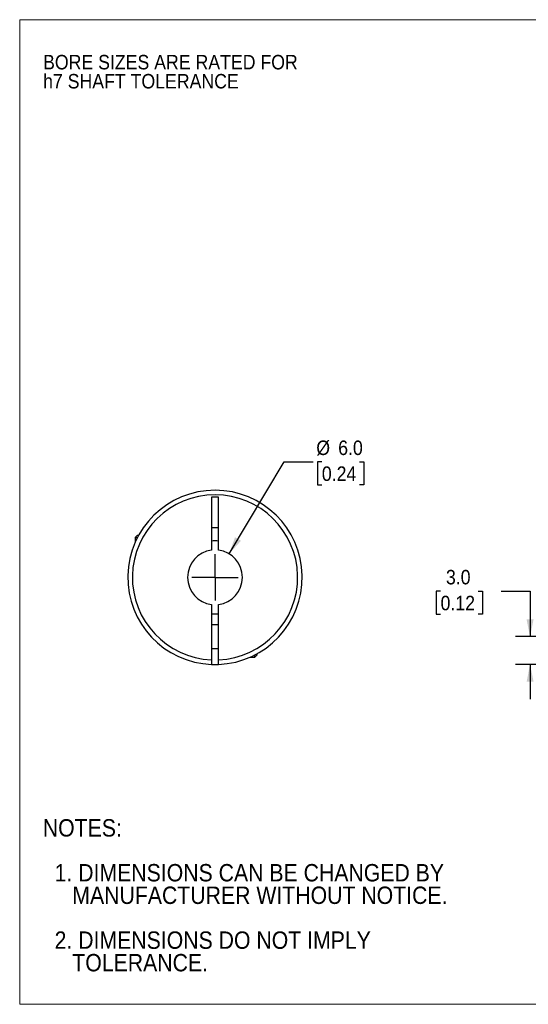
# Model space of a CAD drawing. Header units: millimetres. Extents: x 0 to 140, y 0 to 108.
# Tile 1 of 3: x 0 to 56, y 0 to 108. Entities that reach past the tile are written whole.
import ezdxf

# ---------------------------------------------------------------- set-up
doc = ezdxf.new("R2010")
doc.units = ezdxf.units.MM
doc.header["$LTSCALE"] = 0.5
doc.linetypes.add('SLD-Solid', pattern=[0])
doc.layers.add('SLD-0', color=7, linetype='SLD-Solid', lineweight=25)
doc.layers.add('TEXT', color=140, linetype='SLD-Solid', lineweight=25)
doc.styles.add('SLDTEXTSTYLE0', font='GOTHIC.TTF', dxfattribs={"width": 0.913})
doc.dimstyles.new('SLDDIMSTYLE0', dxfattribs={"dimtxt": 1.5875, "dimasz": 1.905, "dimexe": 0, "dimexo": 0.0625, "dimgap": 0.396875, "dimtad": 0, "dimtih": 1, "dimtoh": 1, "dimdec": 1, "dimrnd": 1e-09, "dimzin": 4, "dimdsep": 46, "dimtxsty": 'SLDTEXTSTYLE0', "dimsah": 1, "dimcen": 0, "dimadec": 0, "dimazin": 1, "dimtfac": 1, "dimtdec": 1, "dimtofl": 0, "dimtmove": 0, "dimatfit": 3, "dimfxl": 0, "dimfrac": 2, "dimtolj": 1, "dimtzin": 12, "dimarcsym": 0})
doc.dimstyles.new('SLDDIMSTYLE3', dxfattribs={"dimtxt": 1.5875, "dimasz": 1.905, "dimexe": 0, "dimexo": 0.0625, "dimgap": 0.396875, "dimtad": 0, "dimtih": 1, "dimtoh": 1, "dimdec": 1, "dimrnd": 1e-09, "dimzin": 4, "dimdsep": 46, "dimtxsty": 'SLDTEXTSTYLE0', "dimsah": 1, "dimcen": 0.09, "dimadec": 0, "dimazin": 1, "dimtfac": 1, "dimtdec": 1, "dimtmove": 0, "dimatfit": 0, "dimfxl": 0, "dimfrac": 2, "dimtolj": 1, "dimtzin": 12, "dimarcsym": 0})

# ---------------------------------------------------------------- blocks, each defined once
blk = doc.blocks.new('Block2')
at = {"color": 7, "linetype": 'SLD-Solid', "lineweight": 18}
for p, q in [((139.7, 107.95), (0, 107.95)), ((0, 0), (0, 107.95)), ((139.7, 0), (0, 0))]:
    blk.add_line(p, q, dxfattribs=at)
blk = doc.blocks.new('SW_NOTE_0_2')
at = {"layer": 'SLD-0', "color": 0, "char_height": 1.5875, "attachment_point": 1, "style": 'SLDTEXTSTYLE0'}
for s, insert in [('BORE SIZES ARE RATED FOR ', (0, 2.03)), ('h7 SHAFT TOLERANCE', (0, -0.06))]:
    blk.add_mtext(s, dxfattribs=dict(at, insert=insert))
blk = doc.blocks.new('SW_NOTE_0_3')
at = {"layer": 'TEXT', "color": 0, "char_height": 1.905, "attachment_point": 1, "style": 'SLDTEXTSTYLE0'}
for s, insert in [('NOTES:', (0, 2.43)), ('  1. DIMENSIONS CAN BE CHANGED BY     ', (0, -2.49)), ('     MANUFACTURER WITHOUT NOTICE.', (0, -4.96)), ('  2. DIMENSIONS DO NOT IMPLY ', (0, -9.88)), ('     TOLERANCE.', (0, -12.35))]:
    blk.add_mtext(s, dxfattribs=dict(at, insert=insert))
blk = doc.blocks.new('_D')
at = {"layer": 'SLD-0'}
for p, q in [((22.93, 49.38), (28.95, 59.46)), ((28.95, 59.46), (32.13, 59.46)), ((33.09, 59.46), (32.61, 59.46)), ((32.61, 59.46), (32.61, 56.94)), ((37.2, 59.46), (37.68, 59.46)), ((37.68, 59.46), (37.68, 56.94)), ((32.61, 56.94), (33.09, 56.94)), ((37.68, 56.94), (37.2, 56.94))]:
    blk.add_line(p, q, dxfattribs=at)
blk.add_solid([(22.93, 49.38), (24.23, 50.82), (23.58, 51.21)], dxfattribs=at)
at = {"layer": 'SLD-0', "char_height": 1.587, "attachment_point": 1, "style": 'SLDTEXTSTYLE0'}
for s, insert in [('%%c', (32.48, 61.81)), ('6.0', (34.88, 61.81)), ('0.24', (33.09, 58.97))]:
    blk.add_mtext(s, dxfattribs=dict(at, insert=insert))
blk = doc.blocks.new('SW_CENTERMARKSYMBOL_0')
at = {"layer": 'SLD-0', "color": 0}
for q in [(0, 2.54), (-2.54, 0), (0, -2.54), (2.54, 0)]:
    blk.add_line((0, 0), q, dxfattribs=at)
blk = doc.blocks.new('_D_3')
at = {"layer": 'SLD-0'}
for p, q in [((46.09, 45.28), (45.61, 45.28)), ((45.61, 45.28), (45.61, 42.76)), ((50.2, 45.28), (50.68, 45.28)), ((50.68, 45.28), (50.68, 42.76)), ((52.72, 45.29), (55.89, 45.29)), ((55.89, 45.29), (55.89, 40.31)), ((45.61, 42.76), (46.09, 42.76)), ((50.68, 42.76), (50.2, 42.76)), ((63.37, 40.31), (54.31, 40.31)), ((60.77, 37.27), (54.31, 37.27)), ((55.89, 37.27), (55.89, 33.46))]:
    blk.add_line(p, q, dxfattribs=at)
for points in [[(55.89, 40.31), (56.28, 42.21), (55.51, 42.21)], [(55.89, 37.27), (55.51, 35.36), (56.28, 35.36)]]:
    blk.add_solid(points, dxfattribs=at)
at = {"layer": 'SLD-0', "char_height": 1.587, "attachment_point": 1, "style": 'SLDTEXTSTYLE0'}
for s, insert in [('3.0', (46.68, 47.63)), ('0.12', (46.09, 44.79))]:
    blk.add_mtext(s, dxfattribs=dict(at, insert=insert))

msp = doc.modelspace()

# ---------------------------------------------------------------- linework, layer by layer
for p, q in [((21.76, 55.61), (21.01, 55.61)), ((21.01, 55.61), (21.01, 49.79)), ((21.76, 49.79), (21.76, 55.61)), ((21.01, 52.26), (21.76, 52.26)), ((12.9, 51.44), (12.64, 51.18)), ((12.64, 51.18), (12.64, 50.63)), ((12.64, 51.18), (12.9, 51.18)), ((12.9, 51.44), (13.03, 51.44)), ((21.01, 43.83), (21.01, 37.77)), ((21.76, 37.77), (21.76, 43.83)), ((21.76, 41.61), (21.01, 41.61)), ((21.01, 39.01), (21.76, 39.01)), ((25.21, 38.06), (25.76, 38.06)), ((25.76, 38.06), (26.02, 38.32)), ((25.76, 38.06), (25.76, 38.32)), ((26.02, 38.32), (26.02, 38.46))]:
    msp.add_line(p, q)
at = {"flags": 128}
msp.add_lwpolyline([(21.01, 37.27), (21.39, 37.26), (21.76, 37.27)], dxfattribs=at)
for radius, start, end in [(9.55, 272.2504, 267.7496), (9.05, 272.3748, 267.6252), (4, 84.6206, 95.3794), (3, 97.1808, 262.8192), (3, 277.1808, 82.8192), (4, 264.6206, 275.3794)]:
    msp.add_arc((21.39, 46.81), radius, start, end)
for points, knots in [([(21.01, 37.77), (21.01, 37.74), (21.01, 37.7), (21.01, 37.64), (21.01, 37.57), (21.01, 37.49), (21.01, 37.41), (21.01, 37.35), (21.01, 37.3), (21.01, 37.27), (21.01, 37.27), (21.01, 37.27)], [0, 0, 0, 0, 0.08223, 0.1649755, 0.249642, 0.3740184, 0.5000211, 0.6231273, 0.7504137, 0.8751529, 1, 1, 1, 1]), ([(21.76, 37.27), (21.76, 37.27), (21.76, 37.27), (21.76, 37.28), (21.76, 37.31), (21.76, 37.35), (21.76, 37.41), (21.76, 37.49), (21.76, 37.57), (21.76, 37.67), (21.76, 37.73), (21.76, 37.77)], [0, 0, 0, 0, 0.082297, 0.165403, 0.250748, 0.375195, 0.500573, 0.622892, 0.749821, 0.875014, 1, 1, 1, 1])]:
    msp.add_open_spline(points, degree=3, knots=knots)

# ---------------------------------------------------------------- block references
at = {"color": 7, "linetype": 'Continuous'}
msp.add_blockref('Block2', (0, 0), dxfattribs=at)
at = {"layer": 'SLD-0'}
for name, p in [('SW_NOTE_0_2', (2.56, 102.06)), ('SW_CENTERMARKSYMBOL_0', (21.39, 46.81))]:
    msp.add_blockref(name, p, dxfattribs=at)
at = {"layer": 'TEXT'}
msp.add_blockref('SW_NOTE_0_3', (2.53, 17.87), dxfattribs=at)

# ---------------------------------------------------------------- dimensions: what is measured, and where the dimension line sits
at = {"layer": 'SLD-0'}
dim = msp.add_diameter_dim_2p(p1=(19.85, 44.23), p2=(22.93, 49.38), dimstyle='SLDDIMSTYLE0', dxfattribs=at)
dim.commit()
dim.dimension.update_dxf_attribs({"geometry": '_D', "text_midpoint": (35.15, 59.46), "dimtype": 163})
dim = msp.add_linear_dim(base=(55.89, 40.31), p1=(61.4, 37.27), p2=(64, 40.31), angle=90, dimstyle='SLDDIMSTYLE3', dxfattribs=at)
dim.commit()
dim.dimension.update_dxf_attribs({"geometry": '_D_3', "text_midpoint": (55.89, 45.29), "dimtype": 160})

doc.saveas('drawing.dxf')
